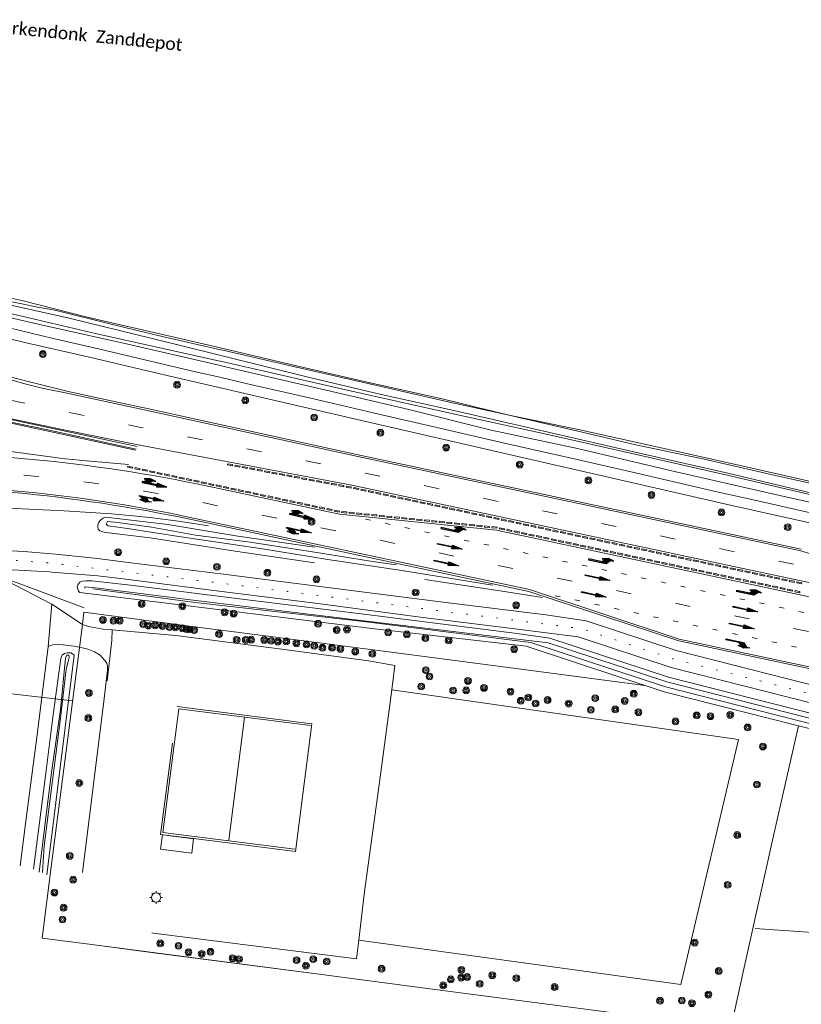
# Model space of a CAD drawing. Extents: x 177628 to 188968, y 384226 to 390673.
# Tile 13 of 256: x 178241 to 178397, y 386771 to 386967. Entities that reach past the tile are written whole.
import ezdxf

# ---------------------------------------------------------------- set-up
doc = ezdxf.new("R2010")
doc.units = 0
for name, pattern in [('VW-1-3_STREEP', [4, 1, -3]), ('VW-3-9_STREEP', [12, 3, -9]), ('VW-30-270_STREEP', [3, 0.3, -2.7])]:
    doc.linetypes.add(name, pattern=pattern)
for name, color, linetype, lineweight in [('2901', 253, 'Continuous', 13), ('4101', 253, 'Continuous', 13), ('B-AF-CULT-GD', 253, 'HEKWERK', 13), ('B-AF-HEKW-GD', 253, 'HEKWERK', 13), ('B-AF-RAST-GD', 253, 'HEKWERK', 13), ('B-BP-BOOM-GD', 253, 'Continuous', 13), ('B-GB-BOUW-GD', 14, 'Continuous', 13), ('B-GB-NOKL-GD', 14, 'Continuous', 13), ('B-GL-RAIL-GD', 253, 'GELEIDERAIL', 13), ('B-KW-PIJLER-GD', 253, 'Continuous', 13), ('B-MK-BLOKLG-GD', 253, 'VW-1-3_STREEP', 13), ('B-MK-PIJL-GD', 253, 'Continuous', 13), ('B-MK-STRP-GD', 253, 'Continuous', 13), ('B-OG-GROND-GD', 253, 'Continuous', 13), ('B-TR-SLOO-GD', 253, 'Continuous', 13), ('B-VH-BNDH-GD', 253, 'Continuous', 13), ('B-VH-FPAD-GD', 8, 'Continuous', 13), ('B-VH-GOOT-GD', 253, 'Continuous', 13), ('B-VH-HFDR-GD', 8, 'Continuous', 13), ('B-VH-MATE-GD', 253, 'Continuous', 13), ('B-VH-OVRG-GD', 8, 'Continuous', 13), ('B-WE-VW-MARKERING_LANGS_STREEP_30270-G', 253, 'VW-30-270_STREEP', 13), ('B-WE-VW-MARKERING_LANGS_STREEP_39-G', 253, 'VW-3-9_STREEP', 13), ('Z06', 7, 'Continuous', 9)]:
    doc.layers.add(name, color=color, linetype=linetype, lineweight=lineweight)
doc.layers.add('GV-nw-markering', color=8, linetype='Continuous')
doc.styles.add('Legend', font='calibri.ttf')
doc.linetypes.add('GELEIDERAIL', pattern='A,28,-5,[107,ProvincieNB.shx,S=1,R=0,X=0,Y=0],-5', length=38)
doc.linetypes.add('HEKWERK', pattern='A,7,-1.5,[1,ProvNB.shx,S=0.75,R=0,X=0,Y=0],-1.5', length=10)

# ---------------------------------------------------------------- blocks, each defined once
blk = doc.blocks.new('2901_2901', base_point=(177628.113717, 385871.174588))
at = {"layer": '2901'}
for radius in [0.675, 0.45, 0.225]:
    blk.add_circle((177628.113717, 385871.174588), radius, dxfattribs=at)
blk = doc.blocks.new('4101_4101', base_point=(177627.545238, 385871.174588))
at = {"layer": '4101'}
for points in [[(177626.902414, 385871.817412, 0), (177626.661354, 385872.058471, 0)], [(177627.545238, 385872.083678, 0), (177627.545238, 385872.424588, 0)], [(177628.188062, 385871.817412, 0), (177628.429121, 385872.058471, 0)], [(177626.636147, 385871.174588, 0), (177626.295238, 385871.174588, 0)], [(177626.902414, 385870.531763, 0), (177626.661354, 385870.290704, 0)], [(177627.545238, 385870.265497, 0), (177627.545238, 385869.924588, 0)], [(177628.188062, 385870.531763, 0), (177628.429121, 385870.290704, 0)], [(177628.454329, 385871.174588, 0), (177628.795238, 385871.174588, 0)]]:
    blk.add_polyline3d(points, dxfattribs=at)
blk.add_circle((177627.545238, 385871.174588), 0.909091, dxfattribs=at)
blk = doc.blocks.new('*U39')
for points in [[(-0.08, 3.55), (0.67, 4.3), (0.67, 3.3), (-0.08, 2.55)], [(0.67, 5), (0.97, 3.8), (0.67, 2.6)], [(-0.08, 2.55), (0.08, 2.7), (0.08, 0), (-0.08, 0)]]:
    blk.add_lwpolyline(points, close=True)
for points in [[(-0.08, 3.55), (0.67, 4.3), (-0.08, 2.55), (0.67, 3.3)], [(0.67, 5), (0.97, 3.8), (0.67, 2.6)], [(-0.08, 2.55), (0.08, 2.7), (-0.08, 0), (0.08, 0)]]:
    blk.add_solid(points)
blk = doc.blocks.new('*U58')
at = {"layer": 'GV-nw-markering'}
blk.add_blockref('*U39', (-0.3, 0), dxfattribs=at)
blk = doc.blocks.new('pijlmarkering rechtdoor')
for points in [[(0, 5), (0.38, 2.95), (-0.37, 2.95)], [(-0.08, 2.95), (0.08, 2.95), (0.08, 0), (-0.08, 0)]]:
    blk.add_lwpolyline(points, close=True)
for points in [[(0, 5), (0.38, 2.95), (-0.37, 2.95)], [(-0.08, 2.95), (0.08, 2.95), (-0.08, 0), (0.08, 0)]]:
    blk.add_solid(points)
blk = doc.blocks.new('*U59')
at = {"layer": 'GV-nw-markering'}
blk.add_blockref('pijlmarkering rechtdoor', (0, 0), dxfattribs=at)
blk = doc.blocks.new('*U57')
at = {"layer": 'GV-nw-markering', "xscale": -1}
blk.add_blockref('*U39', (0.3, 0), dxfattribs=at)
blk = doc.blocks.new('pijlmarkering afslaand 2')
for points in [[(0, 5), (0.38, 2.95), (-0.37, 2.95)], [(-0.08, 2.95), (0.08, 2.95), (0.08, 0), (-0.08, 0)], [(0.67, 2.65), (0.97, 1.45), (0.67, 0.25)], [(0.08, 1.35), (0.67, 1.95), (0.67, 0.95), (0.08, 0.35)]]:
    blk.add_lwpolyline(points, close=True)
for points in [[(0, 5), (0.38, 2.95), (-0.37, 2.95)], [(-0.08, 2.95), (0.08, 2.95), (-0.08, 0), (0.08, 0)], [(0.67, 2.65), (0.97, 1.45), (0.67, 0.25)], [(0.08, 1.35), (0.67, 1.95), (0.08, 0.35), (0.67, 0.95)]]:
    blk.add_solid(points)
blk = doc.blocks.new('*U60')
at = {"layer": 'GV-nw-markering'}
blk.add_blockref('pijlmarkering afslaand 2', (-0.3, 0), dxfattribs=at)
blk = doc.blocks.new('*U56')
at = {"layer": 'GV-nw-markering', "xscale": -1}
blk.add_blockref('pijlmarkering afslaand 2', (0.3, 0), dxfattribs=at)

msp = doc.modelspace()

# ---------------------------------------------------------------- linework, layer by layer
at = {"layer": 'B-AF-CULT-GD', "flags": 128}
msp.add_lwpolyline([(178315.381, 386833.987), (178384.235, 386824.121), (178372.785, 386775.4), (178308.807, 386784.268)], dxfattribs=at)
msp.add_lwpolyline([(178315.381, 386833.987), (178384.235, 386824.121), (178372.785, 386775.4), (178308.807, 386784.268)], dxfattribs=at)
at = {"layer": 'B-AF-HEKW-GD', "flags": 128}
msp.add_lwpolyline([(178077.832, 386866.94), (178097.407, 386864.675), (178109.139, 386863.559), (178121.464, 386862.813), (178137.406, 386862.087), (178149.444, 386861.382), (178161.297, 386860.803), (178177.08, 386859.895), (178197.2, 386858.865), (178217.363, 386857.83), (178233.285, 386856.95), (178237.395, 386856.537), (178247.686, 386852.7), (178254.3, 386850.235)], dxfattribs=at)
at = {"layer": 'B-AF-RAST-GD', "flags": 128}
for points in [[(178280.749, 386902.033), (178271.262, 386904.229), (178254.868, 386907.992), (178242.173, 386911.261), (178231.129, 386913.621), (178218.504, 386916.446), (178200.498, 386920.004), (178187.956, 386922.23), (178174.461, 386924.769), (178163.889, 386926.749), (178153.518, 386928.455), (178143.4, 386930.077), (178131.405, 386932.15)], [(178407.352, 386873.394), (178385.813, 386878.242), (178368.891, 386882.038), (178352.75, 386885.604), (178338.403, 386888.604), (178325.13, 386891.837), (178310.518, 386895.098), (178297.597, 386898.057), (178285.781, 386900.869), (178280.749, 386902.033)], [(178206.631, 386817.256), (178155.566, 386824.226), (178119.371, 386829.239), (178120.128, 386848.51), (178177.128, 386841.294), (178224.383, 386835.487), (178227.681, 386834.599), (178251.975, 386831.802)], [(178277.717, 386846.315), (178254.229, 386849.4), (178253.933, 386846.923), (178247.75, 386798.804), (178245.916, 386784.648)], [(178408.474, 386785.116), (178387.548, 386786.529)], [(178267.101, 386781.88), (178256.785, 386783.222), (178245.916, 386784.648)], [(178382.75, 386766.76), (178372.611, 386768.082), (178349.811, 386771.052), (178324.491, 386774.378), (178300.988, 386777.473), (178256.785, 386783.222), (178245.916, 386784.648)], [(178382.75, 386766.76), (178372.611, 386768.082), (178349.811, 386771.052), (178324.491, 386774.378), (178300.988, 386777.473), (178267.101, 386781.88)]]:
    msp.add_lwpolyline(points, dxfattribs=at)
at = {"layer": 'B-AF-RAST-GD'}
for points in [[(178365.688, 386834.863), (178339.056, 386838.366), (178316.812, 386841.244), (178284.587, 386845.412), (178277.717, 386846.315)], [(178382.75, 386766.76), (178385.284, 386778.226), (178391.006, 386804.113), (178396.184, 386826.831)]]:
    msp.add_lwpolyline(points, dxfattribs=at)
at = {"layer": 'B-GB-BOUW-GD', "flags": 128}
msp.add_lwpolyline([(178299.247, 386826.869), (178273.062, 386830.217), (178269.869, 386805.637), (178296.115, 386802.306)], dxfattribs=at)
at = {"layer": 'B-GB-NOKL-GD', "flags": 128}
msp.add_lwpolyline([(178286.131, 386828.463), (178282.981, 386804.112)], dxfattribs=at)
at = {"layer": 'B-GL-RAIL-GD', "flags": 128}
for points in [[(178142.372, 386876.036), (178156.074, 386875.023), (178163.697, 386874.415), (178177.477, 386873.316), (178198.994, 386872.083), (178224.064, 386870.78), (178247.424, 386869.69)], [(178247.424, 386869.69), (178249.265, 386869.604), (178259.678, 386868.941), (178263.994, 386868.542), (178267.834, 386868.162), (178273.011, 386867.5), (178278.995, 386866.585)]]:
    msp.add_lwpolyline(points, dxfattribs=at)
at = {"layer": 'B-KW-PIJLER-GD', "flags": 128}
for points in [[(178276.021, 386804.375), (178275.643, 386801.518), (178269.468, 386802.317), (178269.838, 386805.18)], [(178270.917, 386805.04), (178276.021, 386804.375)], [(178276.021, 386804.375), (178275.643, 386801.518), (178270.447, 386802.19)]]:
    msp.add_lwpolyline(points, dxfattribs=at)
at = {"layer": 'B-MK-BLOKLG-GD', "flags": 128}
for points in [[(178412.886, 386846.028), (178309.111, 386868.118)], [(178411.418, 386839.133), (178346.767, 386852.894)]]:
    msp.add_lwpolyline(points, dxfattribs=at)
at = {"layer": 'B-MK-STRP-GD'}
msp.add_lwpolyline([(178238.114, 386896.052), (178242.49, 386894.795), (178245.911, 386893.919), (178250.215, 386893.009), (178266.164, 386889.609)], dxfattribs=at)
for points in [[(178447.946, 386856.41, -0.2677617), (178433.329, 386851.671), (178416.964, 386855.154), (178396.649, 386861.574), (178308.638, 386880.308), (178266.164, 386889.609)], [(178264.983, 386882.626), (178307.431, 386874.635), (178436.539, 386847.154), (178436.539, 386847.154, -0.2134218), (178438.105, 386846.011, -0.381966), (178437.862, 386844.87, -0.2134218), (178435.966, 386844.464), (178336.201, 386865.7), (178305.031, 386868.858), (178278.825, 386874.436, 0.0294774), (178243.927, 386879.739), (178188.969, 386884.801)], [(178189.003, 386878.27), (178240.365, 386873.539, -0.0294774), (178275.35, 386868.224), (178304.735, 386861.969), (178342.738, 386853.88), (178372.493, 386844.07), (178436.919, 386830.356, -0.2183728), (178447.203, 386822.704)]]:
    msp.add_lwpolyline(points, format="xyb", dxfattribs=at)
at = {"layer": 'B-MK-STRP-GD', "flags": 128}
msp.add_lwpolyline([(178264.983, 386882.626), (178250.222, 386885.596), (178238.604, 386888.088)], dxfattribs=at)
at = {"layer": 'B-TR-SLOO-GD', "flags": 128}
for points in [[(178106.582, 386938.816), (178105.859, 386938.178), (178104.889, 386937.771), (178103.968, 386937.916), (178093.623, 386943.26), (178092.85, 386942.161), (178103.268, 386936.52), (178105.998, 386935.081), (178109.041, 386933.831), (178112.683, 386932.689), (178115.378, 386931.911), (178119.359, 386930.931), (178126.368, 386929.83), (178132.904, 386929.095), (178151.192, 386926.507), (178169.405, 386923.586), (178191.724, 386919.35), (178208.295, 386915.838), (178225.463, 386912.123), (178239.915, 386908.687), (178256.794, 386904.721), (178280.959, 386899.342)], [(178280.867, 386900.52), (178267.777, 386903.766), (178251.275, 386907.818), (178237.676, 386910.878), (178226.415, 386913.134), (178212.706, 386916.003), (178197.714, 386918.832), (178189.825, 386920.561), (178175.625, 386923.44), (178161.52, 386925.894), (178146.246, 386928.27), (178129.156, 386930.502), (178117.85, 386932.069), (178114.814, 386932.705), (178112.31, 386933.544), (178108.675, 386934.859), (178108.332, 386935.693), (178108.384, 386936.974), (178108.585, 386938.071)], [(178131.978, 386931.572), (178139.406, 386930.329), (178152.629, 386928.121), (178164.433, 386926.383), (178176.394, 386924.151), (178189.811, 386921.757), (178201.601, 386919.43), (178211.991, 386917.12), (178218.963, 386915.463), (178227.857, 386913.565), (178232.614, 386912.565), (178236.862, 386911.679), (178241.889, 386910.682), (178245.035, 386910.025), (178248.434, 386909.386), (178260.188, 386906.459), (178268.377, 386904.516), (178280.778, 386901.662)], [(178281.029, 386898.441), (178263.532, 386902.484), (178245.75, 386906.473), (178228.808, 386910.383), (178215.014, 386913.585), (178204.387, 386915.969), (178195.437, 386917.787), (178184.143, 386919.996), (178171.835, 386922.378), (178160.162, 386924.45), (178146.406, 386926.456), (178130.282, 386928.651)], [(178280.778, 386901.662), (178281.252, 386901.553), (178295.884, 386898.189), (178310.936, 386894.778), (178327.44, 386891.004), (178338.403, 386888.604), (178353.177, 386885.191), (178363.873, 386882.665), (178377.445, 386879.783), (178392.458, 386876.347), (178410.082, 386872.462)], [(178409.39, 386868.785), (178392.467, 386872.601), (178371.579, 386877.324), (178352.258, 386881.902), (178335.138, 386885.554), (178318.748, 386889.683), (178302.32, 386893.479), (178282.372, 386898.131), (178281.029, 386898.441)], [(178244.207, 386798.376), (178246.564, 386816.863), (178248.054, 386828.536), (178249.643, 386840.211), (178249.912, 386840.827), (178250.399, 386841.212), (178250.822, 386841.339), (178251.367, 386841.355), (178251.657, 386841.316), (178251.969, 386841.138), (178252.28, 386840.852), (178246.884, 386797.249)], [(178245.365, 386797.772), (178246.427, 386806.925), (178247.708, 386817.117), (178249.541, 386830.045), (178250.591, 386840.234), (178250.853, 386840.866), (178251.23, 386840.879), (178251.31, 386840.454), (178251.25, 386840.059), (178250.971, 386839.123), (178250.783, 386838.271), (178250.658, 386837.514)], [(178250.658, 386837.514), (178249.54, 386828.321), (178247.983, 386815.954), (178246.347, 386803.002), (178245.963, 386797.682)]]:
    msp.add_lwpolyline(points, dxfattribs=at)
at = {"layer": 'B-TR-SLOO-GD'}
for points in [[(178446.499, 386862.82), (178438.946, 386864.327), (178421.643, 386867.847), (178404.415, 386871.743), (178382.134, 386877.007), (178363.727, 386881.206), (178346.483, 386885.179), (178327.722, 386889.467), (178313.309, 386892.651), (178298.27, 386896.235), (178281.683, 386900.317), (178280.867, 386900.52)], [(178280.959, 386899.342), (178283.072, 386898.872), (178306.26, 386893.583), (178327.554, 386888.835), (178346.378, 386884.679), (178363.668, 386880.768), (178382.024, 386876.613), (178404.354, 386871.401), (178421.538, 386867.517), (178438.872, 386863.978), (178446.435, 386862.483)], [(178300.052, 386859.217), (178284.289, 386861.491), (178267.397, 386864.163), (178258.606, 386865.227), (178257.903, 386865.349), (178257.362, 386865.565), (178257.077, 386865.866), (178256.989, 386866.266), (178256.978, 386866.618), (178257.044, 386866.948), (178257.203, 386867.313), (178257.486, 386867.696), (178257.995, 386868.057), (178258.609, 386868.284), (178270.902, 386866.796), (178284.809, 386864.516), (178300.048, 386862.283)], [(178316.273, 386858.826), (178311.13, 386859.551), (178299.624, 386861.399), (178287.227, 386863.332), (178276.36, 386864.729), (178267.645, 386866.26), (178260.962, 386867.23), (178258.897, 386867.419), (178258.659, 386866.895), (178259.045, 386866.566), (178262.91, 386866.025), (178273.051, 386864.456), (178289.688, 386862.009), (178302.657, 386859.864), (178317.378, 386857.654), (178335.391, 386854.752)], [(178346.806, 386844.247), (178339.733, 386845.212), (178310.371, 386848.921), (178287.245, 386851.785), (178263.493, 386854.742), (178255.776, 386855.61), (178254.613, 386855.648), (178253.847, 386855.532), (178253.406, 386855.339), (178253.004, 386854.86), (178252.909, 386854.477), (178252.941, 386854.177), (178253.154, 386853.59), (178253.445, 386853.289), (178273.904, 386850.806), (178311.413, 386846.18), (178342.113, 386842.635)], [(178345.36, 386852.315), (178338.147, 386853.453), (178321.921, 386855.865)], [(178254.434, 386854.147), (178254.432, 386854.452), (178256.02, 386854.335), (178276.433, 386851.717), (178309.837, 386847.713), (178346.479, 386843.301)], [(178342.992, 386843.398), (178309.766, 386847.552), (178276.306, 386851.33), (178256.013, 386854.028)], [(178346.806, 386844.247), (178339.733, 386845.212), (178310.371, 386848.921), (178287.245, 386851.785), (178278.791, 386852.837)]]:
    msp.add_lwpolyline(points, dxfattribs=at)
for points in [[(178342.113, 386842.635), (178369.493, 386833.608), (178428.079, 386818.732, -0.1068263), (178431.862, 386816.851), (178434.167, 386815.008, 1.0213988), (178435.989, 386817.39), (178432.478, 386819.961, 0.0961315), (178429.031, 386821.585), (178370.333, 386836.49), (178346.806, 386844.247)], [(178342.992, 386843.398), (178369.773, 386834.569), (178428.325, 386819.701, -0.1068263), (178432.486, 386817.632), (178434.791, 386815.789, 1.0213988), (178435.399, 386816.583), (178431.887, 386819.154, 0.0961315), (178428.785, 386820.616), (178370.053, 386835.53), (178346.479, 386843.301)]]:
    msp.add_lwpolyline(points, format="xyb", dxfattribs=at)
at = {"layer": 'B-VH-BNDH-GD'}
for points in [[(178219.182, 386888.693), (178236.299, 386887.646), (178250.778, 386884.552), (178264.484, 386881.609)], [(178263.063, 386878.717), (178254.759, 386879.456), (178250.539, 386879.862), (178245.036, 386880.572), (178235.22, 386881.928), (178225.049, 386883.227), (178218.555, 386884.098)]]:
    msp.add_lwpolyline(points, dxfattribs=at)
at = {"layer": 'B-VH-BNDH-GD', "flags": 128}
for points in [[(178283.762, 386878.709), (178282.78, 386878.894), (178282.739, 386878.678), (178283.722, 386878.493)], [(178263.854, 386878.006), (178263.899, 386878.222), (178262.921, 386878.43), (178262.876, 386878.215)], [(178265.321, 386877.694), (178265.367, 386877.909), (178264.388, 386878.117), (178264.343, 386877.902)], [(178266.788, 386877.382), (178266.834, 386877.597), (178265.856, 386877.805), (178265.81, 386877.59)], [(178268.255, 386877.07), (178268.301, 386877.285), (178267.323, 386877.493), (178267.277, 386877.278)], [(178269.722, 386876.757), (178269.768, 386876.972), (178268.79, 386877.181), (178268.744, 386876.965)], [(178285.236, 386878.432), (178284.254, 386878.617), (178284.213, 386878.4), (178285.196, 386878.215)], [(178286.71, 386878.154), (178285.728, 386878.339), (178285.687, 386878.123), (178286.67, 386877.938)], [(178288.185, 386877.877), (178287.202, 386878.062), (178287.161, 386877.845), (178288.144, 386877.66)], [(178289.659, 386877.599), (178288.676, 386877.784), (178288.635, 386877.568), (178289.618, 386877.383)], [(178291.133, 386877.322), (178290.15, 386877.507), (178290.109, 386877.29), (178291.092, 386877.105)], [(178292.607, 386877.044), (178291.624, 386877.229), (178291.583, 386877.013), (178292.566, 386876.828)], [(178294.081, 386876.767), (178293.098, 386876.952), (178293.058, 386876.735), (178294.04, 386876.55)], [(178271.189, 386876.445), (178271.235, 386876.66), (178270.257, 386876.868), (178270.211, 386876.653)], [(178272.656, 386876.133), (178272.702, 386876.348), (178271.724, 386876.556), (178271.678, 386876.341)], [(178274.124, 386875.82), (178274.169, 386876.036), (178273.191, 386876.244), (178273.145, 386876.029)], [(178275.591, 386875.508), (178275.636, 386875.723), (178274.658, 386875.931), (178274.613, 386875.716)], [(178277.058, 386875.196), (178277.104, 386875.411), (178276.126, 386875.619), (178276.08, 386875.404)], [(178278.525, 386874.884), (178278.571, 386875.099), (178277.593, 386875.307), (178277.547, 386875.092)], [(178279.992, 386874.571), (178280.038, 386874.786), (178279.06, 386874.995), (178279.014, 386874.779)], [(178295.555, 386876.489), (178294.572, 386876.674), (178294.532, 386876.458), (178295.514, 386876.273)], [(178297.029, 386876.212), (178296.047, 386876.397), (178296.006, 386876.18), (178296.989, 386875.995)], [(178298.503, 386875.934), (178297.521, 386876.119), (178297.48, 386875.903), (178298.463, 386875.718)], [(178299.977, 386875.657), (178298.995, 386875.842), (178298.954, 386875.625), (178299.937, 386875.44)], [(178301.452, 386875.379), (178300.469, 386875.564), (178300.428, 386875.348), (178301.411, 386875.163)], [(178302.926, 386875.102), (178301.943, 386875.287), (178301.902, 386875.07), (178302.885, 386874.885)], [(178304.4, 386874.824), (178303.417, 386875.009), (178303.376, 386874.793), (178304.359, 386874.608)], [(178281.459, 386874.259), (178281.505, 386874.474), (178280.527, 386874.682), (178280.481, 386874.467)], [(178282.926, 386873.947), (178282.972, 386874.162), (178281.994, 386874.37), (178281.948, 386874.155)], [(178284.393, 386873.634), (178284.439, 386873.85), (178283.461, 386874.058), (178283.415, 386873.843)], [(178285.861, 386873.322), (178285.906, 386873.537), (178284.928, 386873.745), (178284.882, 386873.53)], [(178287.328, 386873.01), (178287.374, 386873.225), (178286.395, 386873.433), (178286.35, 386873.218)], [(178288.795, 386872.698), (178288.841, 386872.913), (178287.863, 386873.121), (178287.817, 386872.906)], [(178305.874, 386874.547), (178304.891, 386874.732), (178304.85, 386874.515), (178305.833, 386874.33)], [(178307.348, 386874.269), (178306.365, 386874.454), (178306.325, 386874.238), (178307.307, 386874.053)], [(178308.82, 386873.956), (178307.842, 386874.164), (178307.796, 386873.949), (178308.774, 386873.741)], [(178310.287, 386873.644), (178309.309, 386873.852), (178309.264, 386873.637), (178310.242, 386873.428)], [(178311.755, 386873.331), (178310.776, 386873.54), (178310.731, 386873.324), (178311.709, 386873.116)], [(178313.222, 386873.019), (178312.244, 386873.227), (178312.198, 386873.012), (178313.176, 386872.804)], [(178290.262, 386872.385), (178290.308, 386872.6), (178289.33, 386872.809), (178289.284, 386872.593)], [(178291.729, 386872.073), (178291.775, 386872.288), (178290.797, 386872.496), (178290.751, 386872.281)], [(178293.196, 386871.761), (178293.242, 386871.976), (178292.264, 386872.184), (178292.218, 386871.969)], [(178294.663, 386871.448), (178294.709, 386871.664), (178293.731, 386871.872), (178293.685, 386871.657)], [(178296.131, 386871.136), (178296.176, 386871.351), (178295.198, 386871.559), (178295.152, 386871.344)], [(178297.598, 386870.824), (178297.643, 386871.039), (178296.665, 386871.247), (178296.62, 386871.032)], [(178314.689, 386872.707), (178313.711, 386872.915), (178313.665, 386872.7), (178314.643, 386872.492)], [(178316.156, 386872.395), (178315.178, 386872.603), (178315.132, 386872.388), (178316.11, 386872.179)], [(178317.623, 386872.082), (178316.645, 386872.29), (178316.599, 386872.075), (178317.577, 386871.867)], [(178319.09, 386871.77), (178318.112, 386871.978), (178318.066, 386871.763), (178319.044, 386871.555)], [(178320.557, 386871.458), (178319.579, 386871.666), (178319.533, 386871.451), (178320.512, 386871.242)], [(178322.024, 386871.145), (178321.046, 386871.354), (178321.001, 386871.138), (178321.979, 386870.93)], [(178299.065, 386870.511), (178299.111, 386870.727), (178298.132, 386870.935), (178298.087, 386870.72)], [(178300.532, 386870.199), (178300.578, 386870.414), (178299.6, 386870.623), (178299.554, 386870.407)], [(178301.999, 386869.887), (178302.045, 386870.102), (178301.067, 386870.31), (178301.021, 386870.095)], [(178303.466, 386869.575), (178303.512, 386869.79), (178302.534, 386869.998), (178302.488, 386869.783)], [(178304.933, 386869.262), (178304.979, 386869.478), (178304.001, 386869.686), (178303.955, 386869.471)], [(178306.424, 386869.094), (178306.446, 386869.313), (178305.451, 386869.414), (178305.429, 386869.195)], [(178307.916, 386868.943), (178307.938, 386869.162), (178306.944, 386869.262), (178306.921, 386869.044)], [(178309.409, 386868.791), (178309.431, 386869.01), (178308.436, 386869.111), (178308.414, 386868.892)], [(178323.492, 386870.833), (178322.514, 386871.041), (178322.468, 386870.826), (178323.446, 386870.618)], [(178324.959, 386870.521), (178323.981, 386870.729), (178323.935, 386870.514), (178324.913, 386870.306)], [(178326.426, 386870.208), (178325.448, 386870.417), (178325.402, 386870.202), (178326.38, 386869.993)], [(178327.893, 386869.896), (178326.915, 386870.104), (178326.869, 386869.889), (178327.847, 386869.681)], [(178329.36, 386869.584), (178328.382, 386869.792), (178328.336, 386869.577), (178329.314, 386869.369)], [(178330.827, 386869.272), (178329.849, 386869.48), (178329.803, 386869.265), (178330.781, 386869.056)], [(178332.294, 386868.959), (178331.316, 386869.168), (178331.27, 386868.952), (178332.249, 386868.744)], [(178310.901, 386868.64), (178310.923, 386868.859), (178309.928, 386868.96), (178309.906, 386868.741)], [(178312.393, 386868.489), (178312.416, 386868.708), (178311.421, 386868.809), (178311.398, 386868.59)], [(178313.886, 386868.338), (178313.908, 386868.557), (178312.913, 386868.658), (178312.891, 386868.439)], [(178315.378, 386868.187), (178315.4, 386868.405), (178314.405, 386868.506), (178314.383, 386868.287)], [(178316.87, 386868.035), (178316.893, 386868.254), (178315.898, 386868.355), (178315.876, 386868.136)], [(178318.363, 386867.884), (178318.385, 386868.103), (178317.39, 386868.204), (178317.368, 386867.985)], [(178319.855, 386867.733), (178319.877, 386867.952), (178318.882, 386868.053), (178318.86, 386867.834)], [(178321.347, 386867.582), (178321.37, 386867.801), (178320.375, 386867.901), (178320.353, 386867.682)], [(178322.84, 386867.43), (178322.862, 386867.649), (178321.867, 386867.75), (178321.845, 386867.531)], [(178324.332, 386867.279), (178324.354, 386867.498), (178323.359, 386867.599), (178323.337, 386867.38)], [(178325.825, 386867.128), (178325.847, 386867.347), (178324.852, 386867.448), (178324.83, 386867.229)], [(178327.317, 386866.977), (178327.339, 386867.196), (178326.344, 386867.296), (178326.322, 386867.078)], [(178328.809, 386866.826), (178328.831, 386867.044), (178327.837, 386867.145), (178327.814, 386866.926)], [(178333.762, 386868.647), (178332.783, 386868.855), (178332.738, 386868.64), (178333.716, 386868.432)], [(178335.229, 386868.335), (178334.251, 386868.543), (178334.205, 386868.328), (178335.183, 386868.12)], [(178336.696, 386868.022), (178335.718, 386868.231), (178335.672, 386868.015), (178336.65, 386867.807)], [(178338.163, 386867.71), (178337.185, 386867.918), (178337.139, 386867.703), (178338.117, 386867.495)], [(178339.63, 386867.398), (178338.652, 386867.606), (178338.606, 386867.391), (178339.584, 386867.183)], [(178341.097, 386867.086), (178340.119, 386867.294), (178340.073, 386867.079), (178341.051, 386866.87)], [(178330.302, 386866.674), (178330.324, 386866.893), (178329.329, 386866.994), (178329.307, 386866.775)], [(178331.794, 386866.523), (178331.816, 386866.742), (178330.821, 386866.843), (178330.799, 386866.624)], [(178333.286, 386866.372), (178333.309, 386866.591), (178332.314, 386866.692), (178332.291, 386866.473)], [(178334.779, 386866.221), (178334.801, 386866.44), (178333.806, 386866.54), (178333.784, 386866.321)], [(178336.271, 386866.069), (178336.293, 386866.288), (178335.298, 386866.389), (178335.276, 386866.17)], [(178337.747, 386865.754), (178337.792, 386865.969), (178336.814, 386866.177), (178336.768, 386865.962)], [(178339.214, 386865.442), (178339.259, 386865.657), (178338.281, 386865.865), (178338.236, 386865.65)], [(178340.681, 386865.129), (178340.727, 386865.345), (178339.749, 386865.553), (178339.703, 386865.338)], [(178342.148, 386864.817), (178342.194, 386865.032), (178341.216, 386865.241), (178341.17, 386865.025)], [(178342.564, 386866.773), (178341.586, 386866.982), (178341.54, 386866.766), (178342.519, 386866.558)], [(178344.031, 386866.461), (178343.053, 386866.669), (178343.008, 386866.454), (178343.986, 386866.246)], [(178345.499, 386866.149), (178344.52, 386866.357), (178344.475, 386866.142), (178345.453, 386865.934)], [(178346.966, 386865.836), (178345.988, 386866.045), (178345.942, 386865.829), (178346.92, 386865.621)], [(178348.433, 386865.524), (178347.455, 386865.732), (178347.409, 386865.517), (178348.387, 386865.309)], [(178349.9, 386865.212), (178348.922, 386865.42), (178348.876, 386865.205), (178349.854, 386864.997)], [(178343.615, 386864.505), (178343.661, 386864.72), (178342.683, 386864.928), (178342.637, 386864.713)], [(178345.082, 386864.193), (178345.128, 386864.408), (178344.15, 386864.616), (178344.104, 386864.401)], [(178346.549, 386863.88), (178346.595, 386864.095), (178345.617, 386864.304), (178345.571, 386864.088)], [(178348.016, 386863.568), (178348.062, 386863.783), (178347.084, 386863.991), (178347.038, 386863.776)], [(178349.484, 386863.256), (178349.529, 386863.471), (178348.551, 386863.679), (178348.505, 386863.464)], [(178350.951, 386862.943), (178350.997, 386863.159), (178350.018, 386863.367), (178349.973, 386863.152)], [(178351.367, 386864.9), (178350.389, 386865.108), (178350.343, 386864.893), (178351.321, 386864.684)], [(178352.834, 386864.587), (178351.856, 386864.795), (178351.81, 386864.58), (178352.788, 386864.372)], [(178354.301, 386864.275), (178353.323, 386864.483), (178353.277, 386864.268), (178354.256, 386864.06)], [(178355.768, 386863.963), (178354.79, 386864.171), (178354.745, 386863.956), (178355.723, 386863.748)], [(178357.236, 386863.65), (178356.258, 386863.859), (178356.212, 386863.643), (178357.19, 386863.435)], [(178358.703, 386863.338), (178357.725, 386863.546), (178357.679, 386863.331), (178358.657, 386863.123)], [(178360.17, 386863.026), (178359.192, 386863.234), (178359.146, 386863.019), (178360.124, 386862.811)], [(178352.418, 386862.631), (178352.464, 386862.846), (178351.486, 386863.055), (178351.44, 386862.839)], [(178353.885, 386862.319), (178353.931, 386862.534), (178352.953, 386862.742), (178352.907, 386862.527)], [(178355.352, 386862.007), (178355.398, 386862.222), (178354.42, 386862.43), (178354.374, 386862.215)], [(178356.819, 386861.694), (178356.865, 386861.909), (178355.887, 386862.118), (178355.841, 386861.902)], [(178358.286, 386861.382), (178358.332, 386861.597), (178357.354, 386861.805), (178357.308, 386861.59)], [(178359.754, 386861.07), (178359.799, 386861.285), (178358.821, 386861.493), (178358.775, 386861.278)], [(178361.637, 386862.714), (178360.659, 386862.922), (178360.613, 386862.707), (178361.591, 386862.498)], [(178363.104, 386862.401), (178362.126, 386862.609), (178362.08, 386862.394), (178363.058, 386862.186)], [(178364.571, 386862.089), (178363.593, 386862.297), (178363.547, 386862.082), (178364.525, 386861.874)], [(178366.038, 386861.777), (178365.06, 386861.985), (178365.015, 386861.77), (178365.993, 386861.562)], [(178367.506, 386861.464), (178366.527, 386861.673), (178366.482, 386861.457), (178367.46, 386861.249)], [(178368.973, 386861.152), (178367.995, 386861.36), (178367.949, 386861.145), (178368.927, 386860.937)], [(178361.221, 386860.757), (178361.266, 386860.973), (178360.288, 386861.181), (178360.243, 386860.966)], [(178362.688, 386860.445), (178362.734, 386860.66), (178361.755, 386860.868), (178361.71, 386860.653)], [(178364.155, 386860.133), (178364.201, 386860.348), (178363.223, 386860.556), (178363.177, 386860.341)], [(178365.622, 386859.821), (178365.668, 386860.036), (178364.69, 386860.244), (178364.644, 386860.029)], [(178367.089, 386859.508), (178367.135, 386859.723), (178366.157, 386859.932), (178366.111, 386859.716)], [(178368.556, 386859.196), (178368.602, 386859.411), (178367.624, 386859.619), (178367.578, 386859.404)], [(178370.023, 386858.884), (178370.069, 386859.099), (178369.091, 386859.307), (178369.045, 386859.092)], [(178370.44, 386860.84), (178369.462, 386861.048), (178369.416, 386860.833), (178370.394, 386860.625)], [(178371.907, 386860.528), (178370.929, 386860.736), (178370.883, 386860.521), (178371.861, 386860.312)], [(178373.374, 386860.215), (178372.396, 386860.423), (178372.35, 386860.208), (178373.328, 386860)], [(178374.841, 386859.903), (178373.863, 386860.111), (178373.817, 386859.896), (178374.795, 386859.688)], [(178376.308, 386859.591), (178375.33, 386859.799), (178375.284, 386859.584), (178376.263, 386859.376)], [(178377.775, 386859.278), (178376.797, 386859.487), (178376.752, 386859.271), (178377.73, 386859.063)], [(178371.491, 386858.571), (178371.536, 386858.787), (178370.558, 386858.995), (178370.512, 386858.78)], [(178372.958, 386858.259), (178373.003, 386858.474), (178372.025, 386858.682), (178371.98, 386858.467)], [(178374.425, 386857.947), (178374.471, 386858.162), (178373.493, 386858.37), (178373.447, 386858.155)], [(178375.892, 386857.635), (178375.938, 386857.85), (178374.96, 386858.058), (178374.914, 386857.843)], [(178377.359, 386857.322), (178377.405, 386857.537), (178376.427, 386857.746), (178376.381, 386857.53)], [(178378.826, 386857.01), (178378.872, 386857.225), (178377.894, 386857.433), (178377.848, 386857.218)], [(178379.243, 386858.966), (178378.265, 386859.174), (178378.219, 386858.959), (178379.197, 386858.751)], [(178380.71, 386858.654), (178379.732, 386858.862), (178379.686, 386858.647), (178380.664, 386858.439)], [(178382.177, 386858.342), (178381.199, 386858.55), (178381.153, 386858.335), (178382.131, 386858.126)], [(178383.644, 386858.029), (178382.666, 386858.237), (178382.62, 386858.022), (178383.598, 386857.814)], [(178385.111, 386857.717), (178384.133, 386857.925), (178384.087, 386857.71), (178385.065, 386857.502)], [(178386.578, 386857.405), (178385.6, 386857.613), (178385.554, 386857.398), (178386.532, 386857.19)], [(178380.293, 386856.698), (178380.339, 386856.913), (178379.361, 386857.121), (178379.315, 386856.906)], [(178381.76, 386856.385), (178381.806, 386856.601), (178380.828, 386856.809), (178380.782, 386856.594)], [(178383.228, 386856.073), (178383.273, 386856.288), (178382.295, 386856.496), (178382.25, 386856.281)], [(178384.695, 386855.761), (178384.741, 386855.976), (178383.762, 386856.184), (178383.717, 386855.969)], [(178386.162, 386855.449), (178386.208, 386855.664), (178385.23, 386855.872), (178385.184, 386855.657)], [(178387.629, 386855.136), (178387.675, 386855.351), (178386.697, 386855.56), (178386.651, 386855.344)], [(178388.045, 386857.092), (178387.067, 386857.301), (178387.022, 386857.085), (178388, 386856.877)], [(178389.513, 386856.78), (178388.534, 386856.988), (178388.489, 386856.773), (178389.467, 386856.565)], [(178390.98, 386856.468), (178390.002, 386856.676), (178389.956, 386856.461), (178390.934, 386856.253)], [(178392.447, 386856.156), (178391.469, 386856.364), (178391.423, 386856.149), (178392.401, 386855.94)], [(178393.914, 386855.843), (178392.936, 386856.051), (178392.89, 386855.836), (178393.868, 386855.628)], [(178395.381, 386855.531), (178394.403, 386855.739), (178394.357, 386855.524), (178395.335, 386855.316)], [(178396.848, 386855.219), (178395.87, 386855.427), (178395.824, 386855.212), (178396.802, 386855.003)], [(178389.096, 386854.824), (178389.142, 386855.039), (178388.164, 386855.247), (178388.118, 386855.032)], [(178390.563, 386854.512), (178390.609, 386854.727), (178389.631, 386854.935), (178389.585, 386854.72)], [(178392.03, 386854.199), (178392.076, 386854.415), (178391.098, 386854.623), (178391.052, 386854.408)], [(178393.498, 386853.887), (178393.543, 386854.102), (178392.565, 386854.31), (178392.519, 386854.095)], [(178394.965, 386853.575), (178395.01, 386853.79), (178394.032, 386853.998), (178393.987, 386853.783)], [(178396.432, 386853.262), (178396.478, 386853.478), (178395.5, 386853.686), (178395.454, 386853.471)]]:
    msp.add_lwpolyline(points, close=True, dxfattribs=at)
at = {"layer": 'B-VH-FPAD-GD', "flags": 128}
for points in [[(178128.75, 386926.714), (178140.656, 386924.898), (178155.033, 386922.776), (178166.768, 386920.868), (178175.838, 386919.191), (178185.627, 386917.347), (178190.844, 386916.31), (178194.796, 386915.525), (178203.078, 386913.9), (178209.81, 386912.503), (178216.299, 386911.111), (178224.034, 386909.365), (178230.641, 386907.829), (178239.378, 386905.857), (178248.09, 386903.766), (178257.112, 386901.738), (178266.568, 386899.492), (178276.414, 386897.178), (178281.215, 386896.06)], [(178281.378, 386893.978), (178273.014, 386895.909), (178266.81, 386897.341), (178255.3, 386900.051), (178242.746, 386902.901), (178231.07, 386905.755), (178223.144, 386907.528), (178211.938, 386910.092), (178199.514, 386912.712), (178190.597, 386914.374), (178186.858, 386915.071), (178176.508, 386917.049), (178167.793, 386918.646), (178155.154, 386920.705), (178144.472, 386922.327), (178136.033, 386923.553), (178128.431, 386924.71)], [(178281.215, 386896.06), (178288.094, 386894.459), (178289.387, 386894.163), (178299.296, 386891.894), (178311.68, 386889.014), (178324.36, 386886.104), (178337.758, 386882.996), (178352.248, 386879.708), (178364.047, 386876.996), (178379.979, 386873.329), (178387.53, 386871.631), (178404.401, 386867.839)], [(178404.764, 386865.727), (178393.357, 386868.259), (178387.115, 386869.657), (178381.502, 386870.914), (178368.747, 386873.808), (178357.489, 386876.433), (178343.011, 386879.722), (178327.515, 386883.309), (178311.062, 386887.097), (178295.942, 386890.611), (178289.065, 386892.201), (178281.629, 386893.92), (178281.378, 386893.978)], [(178229.692, 386862.089), (178242.309, 386861.466), (178246.991, 386861.074), (178248.651, 386860.935)], [(178247.874, 386857.357), (178247.297, 386857.39), (178236.23, 386858.028)], [(178278.957, 386853.841), (178275.419, 386854.283), (178262.521, 386855.942), (178256.995, 386856.653), (178247.874, 386857.357)]]:
    msp.add_lwpolyline(points, dxfattribs=at)
at = {"layer": 'B-VH-FPAD-GD'}
for points in [[(178248.651, 386860.935), (178256.931, 386860.057), (178263.042, 386859.293), (178282.489, 386856.883), (178303.677, 386854.158), (178325.095, 386851.441), (178345.992, 386848.884), (178354.036, 386847.654)], [(178352.39, 386844.511), (178339.849, 386846.123), (178320.592, 386848.451), (178301.199, 386851.055), (178278.957, 386853.841)]]:
    msp.add_lwpolyline(points, dxfattribs=at)
at = {"layer": 'B-VH-GOOT-GD'}
msp.add_lwpolyline([(178235.891, 386888.47), (178264.825, 386882.303)], dxfattribs=at)
at = {"layer": 'B-VH-GOOT-GD', "flags": 128}
msp.add_lwpolyline([(178272.781, 386830.642), (178299.512, 386827.189), (178296.241, 386801.85), (178276.56, 386804.362), (178269.442, 386805.262), (178271.824, 386823.404)], dxfattribs=at)
at = {"layer": 'B-VH-HFDR-GD'}
for points in [[(178266.225, 386889.974), (178262.098, 386890.851), (178250.831, 386893.298), (178243.41, 386895.131), (178238.236, 386896.51), (178237.932, 386896.592)], [(178264.579, 386881.803), (178260.017, 386882.792), (178247.069, 386885.601), (178236.209, 386887.855), (178225.413, 386888.558), (178219.051, 386888.964), (178219.093, 386889.592)], [(178396.744, 386861.937), (178308.718, 386880.674), (178266.225, 386889.974)], [(178342.64, 386853.517), (178304.657, 386861.602)], [(178436.841, 386829.99), (178372.395, 386843.707), (178342.64, 386853.517)], [(178446.086, 386819.318), (178370.892, 386838.412), (178352.39, 386844.511)]]:
    msp.add_lwpolyline(points, dxfattribs=at)
for points in [[(178188.969, 386877.897), (178240.33, 386873.166, -0.0294774), (178275.272, 386867.857), (178304.657, 386861.602)], [(178446.063, 386823.839, -0.6928422), (178445.528, 386823.071), (178371.872, 386841.774), (178354.036, 386847.654)]]:
    msp.add_lwpolyline(points, format="xyb", dxfattribs=at)
at = {"layer": 'B-VH-MATE-GD', "flags": 128}
for points in [[(178247.826, 386851.012), (178247.092, 386842.6)], [(178258.811, 386835.788), (178259.779, 386843.749), (178259.862, 386845.894)]]:
    msp.add_lwpolyline(points, dxfattribs=at)
at = {"layer": 'B-VH-OVRG-GD', "flags": 128}
for points in [[(178098.038, 386864.003), (178104.627, 386863.271), (178113.078, 386862.659), (178122.32, 386862.102), (178132.933, 386861.639), (178145.931, 386860.732), (178159.192, 386860.087), (178173.666, 386859.205), (178190.382, 386858.476), (178208.188, 386857.563), (178227.693, 386856.88), (178237.621, 386856.021), (178238.791, 386855.66), (178247.826, 386851.012), (178253.933, 386846.923)], [(178253.933, 386846.923), (178255.16, 386846.558), (178258.08, 386846.057), (178259.862, 386845.894), (178272.465, 386844.743), (178293.511, 386842.054), (178310.742, 386839.766), (178316.021, 386838.778), (178315.381, 386833.987), (178313.124, 386817.07), (178309.889, 386793.354)], [(178253.952, 386797.651), (178258.222, 386832.249), (178258.938, 386837.877), (178258.894, 386838.749), (178258.728, 386839.375), (178257.484, 386840.867), (178256.309, 386841.506), (178255.015, 386842.019), (178254.187, 386842.25), (178252.978, 386842.491), (178252.192, 386842.627), (178250.071, 386842.934), (178249.194, 386842.99), (178248.04, 386842.914), (178247.554, 386842.793), (178247.092, 386842.6), (178245.02, 386825.593), (178242.718, 386808.39), (178241.545, 386798.976)], [(178267.729, 386785.691), (178267.977, 386785.654), (178308.361, 386780.526), (178308.807, 386784.268), (178309.889, 386793.354)]]:
    msp.add_lwpolyline(points, dxfattribs=at)
at = {"layer": 'B-WE-VW-MARKERING_LANGS_STREEP_30270-G', "flags": 128}
msp.add_lwpolyline([(178069.699, 386879.959), (178075.729, 386879.488), (178078.596, 386879.216), (178081.393, 386878.793), (178084.278, 386877.879), (178087.024, 386876.729), (178092.352, 386873.961), (178100.189, 386869.599), (178102.901, 386868.317), (178105.81, 386867.287), (178108.801, 386866.773), (178111.872, 386866.485), (178117.763, 386866.105), (178129.628, 386865.466), (178147.588, 386864.575), (178159.52, 386863.935), (178174.258, 386863.205), (178189.452, 386862.408), (178204.179, 386861.657), (178219.148, 386860.885), (178237.047, 386859.918), (178246.843, 386859.23)], dxfattribs=at)
msp.add_lwpolyline([(178246.843, 386859.23), (178247.147, 386859.194), (178284.25, 386854.826), (178319.114, 386850.414), (178351.037, 386846.388), (178353.488, 386845.992), (178371.382, 386840.093), (178446.413, 386821.04), (178474.911, 386817.413), (178566.308, 386806.866, 0.0309155), (178609.95, 386804.548), (178653.451, 386804.928, -0.0336527), (178693.484, 386802.581), (178705.943, 386800.989), (178735.166, 386797.323), (178770.159, 386792.932), (178779.321, 386791.781), (178802.203, 386788.905), (178834.229, 386784.884), (178872.222, 386780.136), (178878.553, 386779.339), (178891.004, 386777.772), (178907.469, 386775.7), (178934.018, 386772.412)], format="xyb", dxfattribs=at)
at = {"layer": 'B-WE-VW-MARKERING_LANGS_STREEP_39-G', "flags": 128}
msp.add_lwpolyline([(177895.457, 386942.407), (177919.154, 386939.392), (177943.591, 386936.263), (177968.02, 386933.142), (177990.977, 386930.184), (178004.59, 386928.43), (178029.081, 386925.298), (178048.535, 386922.833), (178060.655, 386921.257), (178085.087, 386918.089), (178090.083, 386917.45), (178097.293, 386916.529), (178124.671, 386912.796), (178157.865, 386907.668), (178189.018, 386901.996), (178193.003, 386901.271), (178228.217, 386893.935), (178254.354, 386888.435), (178265.561, 386886.098), (178308.035, 386877.472), (178410.734, 386855.611)], dxfattribs=at)
msp.add_lwpolyline([(177896.298, 386913.353), (177936.715, 386908.405), (177963.819, 386905.036), (177987.432, 386902.089), (177988.05, 386902.011), (178012.28, 386898.952), (178048.67, 386894.389), (178057.798, 386893.225), (178074.184, 386891.362), (178086.751, 386890.016), (178107.023, 386887.897), (178122.25, 386886.432), (178134.412, 386885.386), (178155.745, 386883.745), (178170.954, 386882.755), (178188.969, 386881.537), (178242.146, 386876.639, -0.0294774), (178277.087, 386871.33), (178305.443, 386865.294), (178412.152, 386842.581)], format="xyb", dxfattribs=at)

# ---------------------------------------------------------------- block references
at = {"layer": 'B-BP-BOOM-GD'}
for p in [(178246.057, 386900.676, 20.948), (178272.736, 386894.592, 20.931), (178286.267, 386891.485, 21.009), (178299.971, 386888.073, 21.097), (178313.127, 386885.039, 21.077), (178326.192, 386882.095, 21.057), (178340.809, 386878.725, 21.057), (178354.451, 386875.581, 21.057), (178366.989, 386872.691, 21.139), (178380.883, 386869.23, 21.142), (178299.449, 386867.361, 20.951), (178394.04, 386866.286, 21.184), (178261.016, 386861.303, 20.74), (178270.57, 386859.501, 20.719), (178280.645, 386858.405, 20.773), (178290.686, 386857.235, 20.74), (178300.425, 386855.926, 20.8), (178320.123, 386853.302, 20.812), (178265.697, 386851.043, 20.866), (178273.782, 386850.567, 20.875), (178282.167, 386849.378, 20.833), (178283.964, 386849.12, 20.803), (178340.102, 386850.772, 20.845), (178257.996, 386847.859, 20.735), (178260.111, 386847.689, 20.692), (178261.347, 386847.713, 20.806), (178266.008, 386847.017, 20.722), (178300.744, 386847.095, 20.92), (178267.021, 386846.733, 20.882), (178268.374, 386846.792, 20.643), (178269.817, 386846.653, 20.811), (178271.22, 386846.433, 20.844), (178272.439, 386846.401, 20.656), (178273.813, 386846.2, 20.877), (178274.613, 386846.031, 20.774), (178275.23, 386845.957, 20.775), (178276.11, 386845.839, 20.774), (178281.07, 386845.041, 20.954), (178304.451, 386845.861, 20.845), (178306.487, 386845.936, 20.827), (178314.671, 386845.373, 20.818), (178318.382, 386844.991, 20.809), (178284.566, 386843.909, 20.951), (178286.383, 386843.891, 20.951), (178287.431, 386843.926, 20.986), (178290.032, 386843.879, 21.14), (178291.398, 386843.703, 21.344), (178292.764, 386843.543, 21.314), (178294.419, 386843.604, 21.05), (178296.441, 386843.213, 20.883), (178298.444, 386843.004, 20.825), (178322.066, 386844.248, 20.809), (178326.698, 386843.766, 20.818), (178299.977, 386842.729, 20.655), (178301.609, 386842.333, 20.571), (178303.525, 386842.342, 20.569), (178305.181, 386842.107, 20.821), (178308.122, 386841.569, 20.906), (178311.525, 386841.124, 21.534), (178339.698, 386842.025, 20.851), (178322.15, 386837.877, 21.073), (178322.884, 386836.62, 21.053), (178330.523, 386835.742, 21.027), (178255.209, 386833.356, 21.025), (178321.238, 386834.634, 21.178), (178327.571, 386833.834, 21.083), (178330.159, 386833.865, 21.06), (178333.7, 386834.352, 21.019), (178338.97, 386833.616, 21.133), (178341.015, 386831.807, 21.122), (178342.522, 386832.456, 21.061), (178343.956, 386831.255, 21.057), (178346.339, 386831.945, 21.049), (178355.806, 386832.322, 21.072), (178361.672, 386831.778, 21.024), (178363.445, 386833.197, 21.066), (178350.526, 386831.232, 21.079), (178354.927, 386830.005, 21.138), (178359.79, 386830.078, 20.997), (178364.388, 386829.521, 21.037), (178255.106, 386828.357, 21.067), (178371.745, 386827.69, 21.154), (178375.968, 386828.892, 21.092), (178378.711, 386828.725, 21.057), (178382.635, 386828.976, 21.156), (178386.063, 386826.506, 21.077), (178389.118, 386822.697, 21.114), (178253.308, 386815.463, 21.061), (178387.925, 386815.165, 21.101), (178384.022, 386805.121, 21.167), (178251.406, 386800.987, 21.06), (178252.093, 386796.25, 21.044), (178382.108, 386795.231, 21.155), (178248.371, 386793.691, 21.853), (178250.178, 386790.686, 20.929), (178249.966, 386788.343, 20.91), (178269.392, 386783.588, 20.974), (178273.019, 386783.113, 20.939), (178375.576, 386783.744, 21.044), (178275.005, 386781.829, 21.059), (178277.617, 386781.498, 21.064), (178279.373, 386781.941, 21.039), (178283.763, 386780.65, 21.046), (178285.027, 386780.459, 20.996), (178299.786, 386780.469, 22.272), (178296.475, 386780.271, 22.397), (178298.34, 386779.173, 22.766), (178302.472, 386780, 21.029), (178313.359, 386778.554, 21.075), (178329.187, 386776.795, 21.003), (178329.226, 386778.319, 21.102), (178330.357, 386776.918, 21.007), (178335.35, 386777.275, 21.055), (178340.138, 386776.686, 21.055), (178380.347, 386778.108, 21.124), (178325.62, 386775.256, 21.044), (178327.115, 386776.454, 21.099), (178332.856, 386775.566, 21.048), (178347.74, 386774.934, 21.064), (178378.288, 386773.425, 22.645), (178368.68, 386772.202, 21.126), (178373.013, 386772.26, 22.77), (178375.019, 386771.705, 22.789)]:
    msp.add_blockref('2901_2901', p, dxfattribs=at)
at = {"layer": 'B-MK-PIJL-GD', "rotation": 257.9835816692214}
for name, p in [('*U56', (178265.871, 386875.556)), ('*U60', (178265.163, 386872.231)), ('*U56', (178295.135, 386869.226)), ('*U60', (178294.428, 386865.901)), ('*U57', (178325.212, 386866.428)), ('*U59', (178324.478, 386862.981)), ('*U59', (178323.77, 386859.655)), ('*U57', (178354.555, 386860.183)), ('*U59', (178353.821, 386856.735)), ('*U59', (178353.113, 386853.409)), ('*U57', (178383.897, 386853.937)), ('*U59', (178383.163, 386850.489)), ('*U59', (178382.456, 386847.164)), ('*U58', (178381.722, 386843.716))]:
    msp.add_blockref(name, p, dxfattribs=at)
at = {"layer": 'B-OG-GROND-GD'}
msp.add_blockref('4101_4101', (178268.567, 386792.72, 21.009), dxfattribs=at)

# ---------------------------------------------------------------- texts
at = {"layer": 'Z06', "style": 'Legend'}
msp.add_text('Berkendonk  Zanddepot', height=2.5, rotation=354.33063, dxfattribs=at).set_placement((178235.796, 386964.651, 20.948))

doc.saveas('drawing.dxf')
